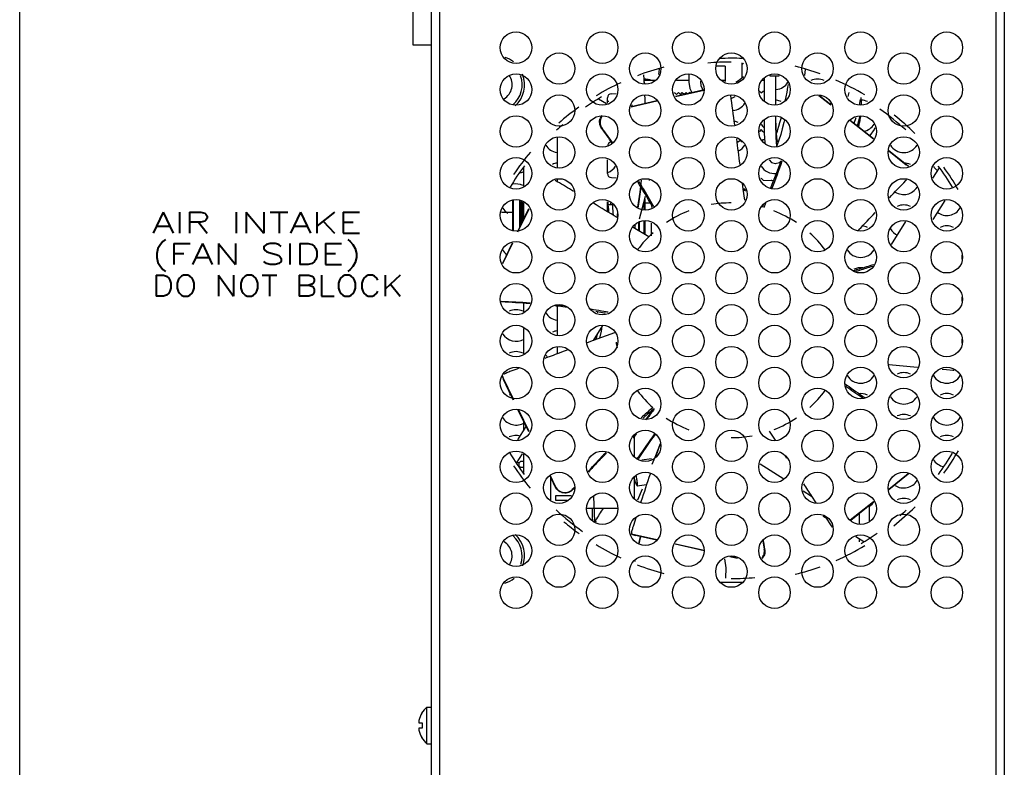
# Model space of a CAD drawing. Header units: inches. Extents: x 0 to 34, y 0 to 22.
# Tile 11 of 27: x 0 to 5.9, y 14.7 to 19.2. Entities that reach past the tile are written whole.
import ezdxf
from ezdxf.enums import TextEntityAlignment as Align

# ---------------------------------------------------------------- set-up
doc = ezdxf.new("R2010")
doc.units = ezdxf.units.IN
doc.header["$LTSCALE"] = 1.87
doc.header["$MEASUREMENT"] = 0
doc.layers.get('0').update_dxf_attribs({"linetype": 'CONTINUOUS'})
for name, color, linetype in [('02___PRT_ALL_AXES', 7, 'CONTINUOUS'), ('3_ALL_AXES', 7, 'CONTINUOUS'), ('6_ALL_SURFS', 7, 'CONTINUOUS'), ('7_ALL_FEATURES', 7, 'CONTINUOUS')]:
    doc.layers.add(name, color=color, linetype=linetype)
doc.styles.get("Standard").update_dxf_attribs({"font": 'SIMPLEX.SHX'})

msp = doc.modelspace()

# ---------------------------------------------------------------- linework, layer by layer
at = {"color": 8}
for p, q in [((0, 0), (0, 22)), ((2.4563131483, 8.7573040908), (2.4563131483, 21.4463040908)), ((2.5063131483, 8.7573040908), (2.5063131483, 21.4463040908)), ((5.824313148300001, 21.4463040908), (5.824313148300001, 8.7123040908)), ((5.874313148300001, 21.4623040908), (5.874313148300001, 8.7123040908)), ((2.3463131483, 19.8053040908), (2.3463131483, 19.0553040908)), ((2.3463131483, 19.0553040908), (2.4563131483, 19.0553040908)), ((4.2083131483, 18.9283040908), (4.1590263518, 18.9283040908)), ((4.2083131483, 18.9283040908), (4.2083131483, 18.8355442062)), ((4.3083131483, 18.9479947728), (4.3083131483, 18.8550561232)), ((3.7270243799, 18.8219947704), (3.7231172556, 18.8757018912)), ((3.8161249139, 18.910114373), (3.8114309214, 18.8785823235)), ((4.4749318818, 18.8705481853), (4.5316944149, 18.8705481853)), ((4.4770395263, 18.8705481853), (4.4770395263, 18.8714212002)), ((4.6838617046, 18.872145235), (4.6889141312, 18.9070316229)), ((3.7256544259, 18.8433040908), (3.7890471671, 18.8433040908)), ((3.7268406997, 18.8266651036), (3.7271159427, 18.8220246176)), ((3.7271159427, 18.8220246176), (3.7272631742, 18.819490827)), ((3.9180948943, 18.8433040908), (3.9922575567, 18.8433040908)), ((4.1895791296, 18.8433040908), (4.2083131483, 18.8433040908)), ((4.4320948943, 18.8433040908), (4.4419671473, 18.8433040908)), ((3.5306721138, 18.7637328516), (3.5593426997, 18.7642332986)), ((3.7303008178, 18.7496358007), (3.7301872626, 18.7567702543)), ((3.903949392, 18.7674543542), (3.9066938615, 18.7702963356)), ((3.9066938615, 18.7702963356), (3.9070663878, 18.7703028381)), ((3.9070663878, 18.7703028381), (3.9185758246, 18.7591883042)), ((3.9118495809, 18.748365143), (4.083223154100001, 18.7880782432)), ((3.9125490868, 18.7466928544), (4.082168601, 18.7855409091)), ((3.9185758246, 18.7591883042), (3.9296903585, 18.770697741)), ((3.9296903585, 18.770697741), (3.9300628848, 18.7707042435)), ((3.9300628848, 18.7707042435), (3.9415723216, 18.7595897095)), ((3.9415723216, 18.7595897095), (3.9526868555, 18.7710991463)), ((3.9526868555, 18.7710991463), (3.9530593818, 18.7711056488)), ((3.9530593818, 18.7711056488), (3.9640867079, 18.7604566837)), ((3.9652855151, 18.7607332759), (3.9756833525, 18.7715005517)), ((3.9756833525, 18.7715005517), (3.9760558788, 18.7715070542)), ((3.9760558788, 18.7715070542), (3.9829724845, 18.7648277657)), ((3.9944108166, 18.767481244), (3.9986798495, 18.771901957)), ((3.9986798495, 18.771901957), (3.9990523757, 18.7719084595)), ((3.9990523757, 18.7719084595), (4.0018498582, 18.7692069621)), ((4.2446276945, 18.7351814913), (4.2681050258, 18.7477775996)), ((4.4126167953, 18.7791272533), (4.4129893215, 18.7791337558)), ((4.4129893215, 18.7791337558), (4.4244987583, 18.7680192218)), ((4.4244987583, 18.7680192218), (4.4356132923, 18.7795286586)), ((4.4356132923, 18.7795286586), (4.4420691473, 18.779641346)), ((4.7681463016, 18.7535594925), (4.8401782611, 18.6962216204)), ((4.7739135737, 18.7511425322), (4.8388019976, 18.6993472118)), ((4.9467390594, 18.7713634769), (4.940607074, 18.7465528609)), ((5.0225659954, 18.6964798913), (5.0193378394, 18.7411177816)), ((3.4541172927, 18.7335191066), (3.5002533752, 18.704634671)), ((3.5061084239, 18.7070599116), (3.5061084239, 18.7387366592)), ((3.648283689, 18.6861679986), (3.8017807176, 18.7213235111)), ((3.6490769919, 18.6879508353), (3.8011503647, 18.7228320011)), ((5.0099008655, 18.6958493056), (5.0167656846, 18.7287793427)), ((4.9982282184, 18.5725255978), (5.0141969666, 18.6310133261)), ((4.953619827, 18.6059214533), (5.0932746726, 18.494755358)), ((4.9552822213, 18.6066058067), (5.0939916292, 18.4965086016)), ((4.9778596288, 18.5886857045), (4.991326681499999, 18.6215401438)), ((3.474832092, 18.5569363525), (3.4713519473, 18.5584805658)), ((3.4732532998, 18.5558614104), (3.4713519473, 18.5584805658)), ((4.4126167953, 18.5374809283), (4.4129893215, 18.5374744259)), ((4.4244987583, 18.5493927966), (4.4129893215, 18.5374744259)), ((4.4356132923, 18.537079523), (4.4244987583, 18.5493927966)), ((4.4356132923, 18.537079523), (4.4422951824, 18.5369628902)), ((3.2061084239, 18.5017487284), (3.2061084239, 18.3248594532)), ((4.2790550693, 18.4828193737), (4.2865197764, 18.4756107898)), ((4.2865197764, 18.4756107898), (4.297634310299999, 18.4871202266)), ((4.297634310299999, 18.4871202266), (4.2980068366, 18.487126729)), ((4.2980068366, 18.487126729), (4.3095162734, 18.4760121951)), ((4.4313466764, 18.4851104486), (4.4356132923, 18.4895286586)), ((4.4356132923, 18.4895286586), (4.4442913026, 18.4896801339)), ((4.5200059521, 18.4591122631), (4.515984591, 18.4495527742)), ((4.530059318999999, 18.487347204), (4.5200059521, 18.4591122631)), ((5.1844796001, 18.4221556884), (5.2893420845, 18.3386845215)), ((5.1853174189, 18.4241858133), (5.2908570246, 18.3406498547)), ((3.5061084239, 18.2878715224), (3.5061084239, 18.36954827)), ((4.4719943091, 18.3693314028), (4.4849827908, 18.3535270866)), ((4.4849827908, 18.3535270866), (4.5083173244, 18.3464091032)), ((4.5081649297, 18.3464125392), (4.5327648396, 18.3527739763)), ((4.5327648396, 18.3527739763), (4.539309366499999, 18.3589162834)), ((5.2908570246, 18.3406498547), (5.3024181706, 18.3314692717)), ((3.0063131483, 18.3208789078), (3.0063131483, 18.2129437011)), ((5.4488727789, 18.2603966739), (5.4876582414, 18.3223473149)), ((3.2075546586, 18.2387189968), (3.1939717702, 18.2467494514)), ((3.2061084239, 18.2517487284), (3.2061084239, 18.2394798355)), ((3.5306721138, 18.26287533), (3.5585784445, 18.2623882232)), ((3.6974208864, 18.2344138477), (3.6933091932, 18.2409182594)), ((3.7020429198, 18.1760934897), (3.7090438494, 18.2471656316)), ((3.7570638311, 18.2465520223), (3.7580211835, 18.2503878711)), ((4.3169171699, 18.1933787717), (4.3122651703, 18.2295119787)), ((4.4244987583, 18.2593927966), (4.4222522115, 18.2570664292)), ((4.4356132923, 18.247079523), (4.4244987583, 18.2593927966)), ((4.4356132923, 18.247079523), (4.4835669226, 18.2462424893)), ((5.2863299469, 18.2453660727), (5.2907097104, 18.249992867)), ((3.6888510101, 18.0878066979), (3.7020429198, 18.1760934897)), ((3.7146066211, 18.0764376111), (3.7337715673, 18.1532263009)), ((4.3167183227, 18.1934701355), (4.320630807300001, 18.1975216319)), ((4.3168732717, 18.1933731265), (4.3310291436, 18.1845105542)), ((4.325285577, 18.1282001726), (4.3169171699, 18.1933787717)), ((4.320630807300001, 18.1975216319), (4.3210033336, 18.1975281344)), ((4.3210033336, 18.1975281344), (4.3325127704, 18.1864136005)), ((2.9413131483, 17.9525883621), (2.9413131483, 18.1240198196)), ((2.9463131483, 17.9505172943), (2.9463131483, 18.1260908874)), ((2.9813131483, 18.1240198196), (2.9813131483, 17.9606641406)), ((2.9863131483, 17.9711055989), (2.9863131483, 18.1219487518)), ((2.9913131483, 18.1198776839), (2.9913131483, 17.9815470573)), ((2.9963131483, 17.9919885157), (2.9963131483, 18.1178066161)), ((3.0013131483, 18.1157355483), (3.0013131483, 18.002429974)), ((3.0063131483, 18.1136644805), (3.0063131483, 18.0128714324)), ((3.5061084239, 18.0601182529), (3.5061084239, 18.11954827)), ((3.5358889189, 18.0998040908), (3.5119326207, 18.0998040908)), ((3.7238131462, 18.1133256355), (3.7238131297, 18.0733249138)), ((3.7293131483, 18.1353626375), (3.7293131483, 18.0710467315)), ((5.5186778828, 18.1270703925), (5.4475823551, 18.0135120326)), ((2.9727735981, 17.938793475), (3.0392587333, 18.0770628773)), ((2.9765320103, 17.9505696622), (3.0382173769, 18.0795938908)), ((3.6979665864, 18.0163092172), (3.7146066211, 18.0764376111)), ((3.7754799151, 18.0881731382), (3.7728865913, 18.0928599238)), ((4.4309033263, 18.0872531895), (4.4313336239, 18.0881864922)), ((3.6933131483, 17.9468547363), (3.6933131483, 17.9994941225)), ((3.6988132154, 17.9929279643), (3.6988131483, 18.0033040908)), ((3.6988131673, 17.9435189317), (3.6988132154, 17.9929279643)), ((3.7238131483, 18.0033040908), (3.7238131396, 17.9283562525)), ((3.7293131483, 18.0033040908), (3.7293131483, 17.9250204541)), ((5.2010225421, 17.8645142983), (5.286853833, 18.0016095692)), ((2.9712530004, 17.9395442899), (2.9765320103, 17.9505696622)), ((3.7534564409, 17.9103773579), (3.6608875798, 17.9665773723)), ((5.0036271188, 17.9499570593), (5.0073890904, 17.9538538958)), ((2.8818647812, 17.7533200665), (2.939476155, 17.8732389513)), ((2.8826309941, 17.7513235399), (2.9417062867, 17.8741826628)), ((5.6203131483, 17.8003751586), (5.6203131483, 17.776233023)), ((5.6219554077, 17.7962602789), (5.6219343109, 17.7803233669)), ((2.8734042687, 17.5236693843), (2.870033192, 17.523790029)), ((3.0063131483, 17.5116522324), (3.0063131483, 17.4629437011)), ((5.6203131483, 17.5503751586), (5.6203131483, 17.526233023)), ((5.621931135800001, 17.546386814), (5.6219502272, 17.5302837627)), ((3.2033199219, 17.497009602), (3.1960095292, 17.4977996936)), ((3.2061084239, 17.496572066), (3.2061084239, 17.3248594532)), ((3.4468563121, 17.4560912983), (3.4495679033, 17.4604224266)), ((3.0063131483, 17.3636644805), (3.0063131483, 17.2129437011)), ((3.548649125, 17.3381915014), (3.4208515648, 17.2912641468)), ((3.477166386, 17.3811438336), (3.4208677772, 17.2912200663)), ((3.468186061, 17.3478723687), (3.4594352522, 17.3053970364)), ((3.4687516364, 17.3482613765), (3.4599479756, 17.3056015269)), ((3.4740843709, 17.3762210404), (3.468186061, 17.3478723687)), ((3.4208515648, 17.2912641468), (3.3854804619, 17.2782466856)), ((5.6203131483, 17.3003751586), (5.6203131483, 17.276233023)), ((3.2061084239, 17.2517487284), (3.2061084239, 17.2117707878)), ((3.2698505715, 17.2355441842), (3.2314844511, 17.2213128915)), ((2.9654067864, 17.1214544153), (2.9245949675, 17.1059292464)), ((2.9770804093, 17.1258841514), (2.9654067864, 17.1214544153)), ((5.5027812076, 17.1203365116), (5.5300423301, 17.1179691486)), ((5.5300423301, 17.1179691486), (5.5680367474, 17.114706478)), ((2.8780803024, 17.0820345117), (2.8815215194, 17.072605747)), ((2.8815182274, 17.0725981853), (2.8866031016, 17.0586652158)), ((2.8815215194, 17.072605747), (2.8866470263, 17.0585606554)), ((2.9476580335, 16.9377205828), (2.8820319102, 17.0738383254)), ((2.8866470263, 17.0585606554), (2.8866076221, 17.0586668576)), ((2.9371513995, 16.9543159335), (2.8866470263, 17.0585606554)), ((2.9456982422, 16.9367217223), (2.9371513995, 16.9543159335)), ((5.0243949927, 16.9543851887), (5.0287970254, 16.9514915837)), ((5.0287970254, 16.9514915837), (5.0311128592, 16.9499730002)), ((3.038001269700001, 16.7464259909), (2.9748413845, 16.8767074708)), ((3.038853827, 16.7485677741), (2.9776354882, 16.8755431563)), ((3.77539313, 16.8761075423), (3.7334588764, 16.8189633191)), ((3.0063131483, 16.8117720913), (3.0063131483, 16.7524273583)), ((3.7218099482, 16.8313881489), (3.7174489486, 16.8275874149)), ((2.9729387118, 16.6991195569), (3.0225146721, 16.7783054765)), ((4.4720576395, 16.7500451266), (4.5067798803, 16.696557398)), ((3.6595238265, 16.7133040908), (3.6667383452, 16.7133040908)), ((3.6641013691, 16.7151868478), (3.6629375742, 16.7135570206)), ((3.6780705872, 16.7347168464), (3.6641013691, 16.7151868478)), ((3.6667383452, 16.7133040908), (3.6667383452, 16.5969660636)), ((3.8210905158, 16.6747055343), (3.7884893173, 16.5930730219)), ((3.8204394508, 16.6761935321), (3.793588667, 16.5952184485)), ((2.9986559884, 16.61683618), (2.9628764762, 16.5596868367)), ((2.9877619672, 16.5707922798), (2.9777619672, 16.5607922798)), ((3.0063131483, 16.5707922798), (2.9877619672, 16.5707922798)), ((3.0063131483, 16.6136644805), (3.0063131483, 16.5037292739)), ((3.4960764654, 16.6240769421), (3.490088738, 16.6177706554)), ((3.6909296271, 16.598793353), (3.6845433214, 16.5897054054)), ((3.7890177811, 16.5932919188), (3.7715397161, 16.5528508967)), ((4.565236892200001, 16.6066236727), (4.5755604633, 16.5907642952)), ((2.9662552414, 16.5650836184), (2.9820533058, 16.5650836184)), ((2.9777619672, 16.5607922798), (2.9777619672, 16.543390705)), ((2.9777619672, 16.543390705), (2.9877619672, 16.533390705)), ((2.9790597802, 16.539886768), (2.9812659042, 16.539886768)), ((3.0063131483, 16.533390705), (2.9877619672, 16.533390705)), ((4.4167750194, 16.5563186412), (4.558909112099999, 16.467332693)), ((3.1956226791, 16.4194104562), (3.1643848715, 16.4844707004)), ((3.1971867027, 16.4201632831), (3.1658848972, 16.4850875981)), ((3.1667383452, 16.4794104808), (3.1667383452, 16.3411670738)), ((3.6667383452, 16.479642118), (3.6667383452, 16.3469660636)), ((3.7612759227, 16.4972707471), (3.7605603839, 16.4950943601)), ((5.3011701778, 16.495679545), (5.1850584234, 16.4030550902)), ((5.291134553, 16.4856893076), (5.185707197, 16.4014562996)), ((5.3028375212, 16.4950259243), (5.291134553, 16.4856893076)), ((3.1967852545, 16.4169865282), (3.1956226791, 16.4194104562)), ((3.1971867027, 16.4201632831), (3.1967852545, 16.4169865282)), ((3.3005264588, 16.4067185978), (3.2997942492, 16.4029823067)), ((3.3019253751, 16.4054181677), (3.2997942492, 16.4029823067)), ((3.3107103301, 16.4154352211), (3.3019253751, 16.4054181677)), ((3.7134536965, 16.4051858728), (3.6868721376, 16.3386263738)), ((4.6743779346, 16.3950410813), (4.724183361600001, 16.3638593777)), ((3.1967383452, 16.3648040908), (3.1967383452, 16.3398040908)), ((3.2917237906, 16.3648040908), (3.1967383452, 16.3648040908)), ((3.1967383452, 16.3398040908), (3.2665974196, 16.3398040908)), ((3.4317725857, 16.2123391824), (3.4253391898, 16.3616041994)), ((4.7241147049, 16.3638141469), (4.7505888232, 16.3236823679)), ((3.382555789, 16.2913040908), (3.5680705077, 16.2913040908)), ((3.706772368, 16.330368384), (3.7060943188, 16.3282762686)), ((5.0939021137, 16.3303380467), (4.9554800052, 16.2199162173)), ((5.0946425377, 16.3285377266), (4.9579601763, 16.2188890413)), ((5.0683131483, 16.3074263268), (5.0683131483, 16.2154289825)), ((3.431124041, 16.2140101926), (3.4304808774, 16.2130110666)), ((3.4350170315, 16.2200518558), (3.431124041, 16.2140101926)), ((3.4363987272, 16.2104229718), (3.4400526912, 16.2162845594)), ((3.6754769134, 16.2333484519), (3.6612092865, 16.1887908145)), ((4.8115480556, 16.2319304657), (4.7943126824, 16.2427210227)), ((4.808103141, 16.2368869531), (4.8114444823, 16.2318615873)), ((4.8114444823, 16.2318615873), (4.8375290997, 16.1926966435)), ((5.0083131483, 16.2592875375), (5.0083131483, 16.1980320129)), ((4.8375290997, 16.1926966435), (4.8475249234, 16.1781035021)), ((3.6507707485, 16.1375587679), (3.6744654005, 16.1296169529)), ((3.6507723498, 16.1375635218), (3.650881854, 16.137527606)), ((3.8009665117, 16.1033190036), (3.650881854, 16.137527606)), ((3.650881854, 16.137527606), (3.6745745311, 16.1295860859)), ((3.6745745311, 16.1295860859), (3.6744669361, 16.1296215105)), ((3.8001040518, 16.1012398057), (3.6745745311, 16.1295860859)), ((3.6941154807, 16.0782612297), (3.704003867, 16.122923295)), ((3.6951708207, 16.079995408), (3.7067773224, 16.1222953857)), ((5.036509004, 16.091089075), (4.9892467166, 16.1206785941)), ((5.0083131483, 16.1087416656), (5.0083131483, 16.0906887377)), ((4.0829357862, 16.0374048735), (3.9110391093, 16.0762721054)), ((4.083011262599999, 16.0390329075), (3.9117810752, 16.0780611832)), ((4.4422423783, 16.0466383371), (4.4447065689, 16.0437359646)), ((4.4441313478, 16.0469209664), (4.4447065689, 16.0437359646)), ((3.6710294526, 15.9739904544), (3.6728403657, 15.9821696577)), ((4.2448785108, 16.0005284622), (4.2359178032, 16.0025764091)), ((4.2824017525, 15.991942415), (4.2448785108, 16.0005284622)), ((4.2731128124, 15.9957033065), (4.2452314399, 16.0020582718)), ((2.3977415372, 15.0690328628), (2.3993975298, 15.0690328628)), ((2.3818314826, 15.0124352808), (2.3823375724, 15.0122359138)), ((2.3823375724, 14.9803722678), (2.3818314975, 14.9801728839)), ((2.3823375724, 15.0122359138), (2.4013503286, 15.0122359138)), ((2.4013503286, 14.9803722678), (2.3823375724, 14.9803722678)), ((2.4013503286, 15.0122359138), (2.4002701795, 14.9963040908)), ((2.4002701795, 14.9963040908), (2.4013503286, 14.9803722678)), ((2.3993975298, 14.9235753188), (2.3977415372, 14.9235753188))]:
    msp.add_line(p, q, dxfattribs=at)
for points in [[(3.9924794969, 18.8809925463), (3.9921915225, 18.8320906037), (3.9977898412, 18.7943104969), (4.0101427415, 18.7711307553)], [(4.31903996, 18.8631531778), (4.2875557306, 18.8393875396), (4.2728122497, 18.830780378)], [(4.4420197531, 18.8569155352), (4.4420339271, 18.785747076), (4.4421163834, 18.7196526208)], [(4.5121081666, 18.6979471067), (4.5121186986, 18.7183627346), (4.5120803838, 18.7524189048), (4.5120320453, 18.7874317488), (4.512013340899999, 18.8235136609), (4.5120198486, 18.8605483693), (4.5120250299, 18.8705481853)], [(4.078034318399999, 18.7868803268), (4.0664272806, 18.8085630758), (4.0628023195, 18.837821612)], [(4.5176887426, 18.4502586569), (4.5151522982, 18.4750120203), (4.513396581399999, 18.5021985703), (4.5123397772, 18.530727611), (4.511845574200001, 18.5602099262), (4.511736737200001, 18.5903518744), (4.5118331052, 18.6210100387), (4.511873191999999, 18.6287584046)], [(4.4418114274, 18.6068292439), (4.4417359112, 18.5876422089), (4.4423976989, 18.5276731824), (4.4452117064, 18.4712132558), (4.445582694, 18.468216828)], [(4.5631260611, 18.6075287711), (4.5596733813, 18.5927673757), (4.549973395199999, 18.5547143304), (4.5400989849, 18.5194832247), (4.530059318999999, 18.487347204)], [(5.1019977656, 18.5607934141), (5.0985655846, 18.5506306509), (5.0727474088, 18.5134032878)], [(3.4447165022, 17.3293127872), (3.4390205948, 17.3045353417), (3.4380032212, 17.2975188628)], [(3.6910863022, 16.5868808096), (3.7657145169, 16.6950980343), (3.792663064, 16.7318063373)]]:
    msp.add_lwpolyline(points, dxfattribs=at)
for centre, radius, start, end in [((2.8403131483, 18.8173040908), 0.172, 51.8947502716, 71.27534038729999), ((4.2453131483, 17.4123040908), 1.54, 90, 95.19531537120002), ((2.8403131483, 18.8173040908), 0.0975, 300.684798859, 34.6837769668), ((2.8403131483, 18.8173040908), 0.1575, 310.9091897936, 19.435017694), ((2.8403131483, 18.8173040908), 0.172, 312.5817399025, 21.1798345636), ((0.7555163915, 18.6481119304), 2.976684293, 3.4388894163, 3.9080033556), ((4.2453131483, 17.4123040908), 1.54, 120.1396537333, 124.3432505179), ((3.5311084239, 18.7387366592), 0.025, 91, 180), ((0.6702529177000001, 18.6439537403), 3.0620516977, 1.9779230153, 2.1103996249), ((0.6322419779, 18.6427626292), 3.1000812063, 1.1847121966, 1.9756770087), ((-31.2116986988, 13.7732989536), 35.8019283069, 7.712615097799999, 7.998415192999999), ((0.5645290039, 18.64619789), 3.0889348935, 0.7926628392, 0.9472378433), ((4.6439852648, 18.7056954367), 0.3788709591, 2.9972163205, 3.6593069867), ((4.621148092, 18.7046951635), 0.4017292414, 358.8355595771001, 2.9693774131), ((3.5223662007, 18.5948086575), 0.0628072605, 142.6722868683, 160.0105164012), ((3.5254846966, 18.5937455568), 0.06279609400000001, 141.8651270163, 160.0748128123), ((4.2453131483, 17.4123040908), 1.54, 47.4726058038, 54.8944432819), ((4.2453131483, 17.4123040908), 1.54, 130.7607542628, 132.5885192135), ((-1.6049872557, 14.8680708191), 6.2760119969, 35.0184712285, 35.9869482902), ((-1.7638318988, 14.6709667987), 6.5226037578, 35.627983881, 36.5675203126), ((3.5311084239, 18.4487366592), 0.025, 91, 180), ((-49.3928764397, 11.3429724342), 54.14483571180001, 7.4261781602, 7.5891984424), ((4.2453131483, 17.4123040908), 1.54, 143.2716863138, 148.9606954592), ((1.0943812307, 19.599804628), 3.6638048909, 337.5886933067, 340.3130863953), ((1.0744561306, 19.559972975), 3.675587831, 338.2852831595, 340.9975411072), ((4.2453131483, 17.4123040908), 1.54, 31.0139049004, 36.6613142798), ((3.5311084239, 18.2878715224), 0.025, 180, 269), ((-14.8177651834, -12.2315268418), 35.4026557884, 59.21001215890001, 59.39266335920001), ((0.5689702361, 16.3123458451), 3.6654209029, 29.06226361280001, 31.7027452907), ((4.4831665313, 18.2233040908), 0.0229418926, 66.07608336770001, 89), ((-20.5423737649, 42.7016206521), 35.5700762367, 316.3363523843, 316.5634103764), ((-24.8634182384, -28.9741906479), 54.9278395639, 58.83261827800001, 59.00477615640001), ((4.2453131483, 17.4123040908), 0.7, 90, 99.79935829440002), ((1.6542507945, 19.3679681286), 3.0577818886, 335.2580161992, 335.6023122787), ((1.6680693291, 19.3226474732), 3.0362412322, 335.9352852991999, 336.4667504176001), ((4.2453131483, 17.4123040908), 0.7, 111.1896935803, 123.5817063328), ((4.2453131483, 17.4123040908), 0.7, 56.28189523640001, 68.6787757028), ((-34.0864464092, 55.6920392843), 54.33689916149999, 316.0108411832, 316.1585345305), ((-2.521830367, 18.9886407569), 6.2766652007, 350.5762854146, 350.7756822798), ((4.2453131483, 17.4123040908), 0.7, 131.8317122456, 142.9740435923), ((4.2453131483, 17.4123040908), 0.7, 36.9481179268, 48.0319015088), ((4.0700078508, 20.9916764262), 3.404347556, 286.0222797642, 287.5490595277), ((4.1100019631, 20.8521591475), 3.2592110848, 285.3678362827, 286.0234717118), ((4.0731398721, 20.8383994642), 3.2646937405, 286.2870128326, 286.7172160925), ((4.0225608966, 21.0049452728), 3.4387496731, 286.7261250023, 288.0796669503), ((2.6523475, 11.2711970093), 6.2563788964, 86.3983260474, 87.9751455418), ((2.5987702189, 11.4933651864), 6.0346107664, 85.7752089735, 87.3830828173), ((2.7499919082, 13.3361897), 4.185442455, 83.6002424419, 83.7820586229), ((2.7949353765, 13.2846014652), 4.2377773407, 84.2741573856, 84.45169959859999), ((2.7684291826, 13.4984458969), 4.0221422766, 82.8965043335, 83.60361194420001), ((2.8054640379, 13.3891621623), 4.1326879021, 83.94433304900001, 84.2747710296), ((2.8833180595, 14.2911588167), 3.221032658, 79.3719447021, 80.10281307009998), ((2.895413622, 14.3560996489), 3.1549750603, 79.0752170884, 79.3703258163), ((4.2453131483, 17.4123040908), 0.7, 190.8282917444, 193.5651290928), ((18.4303148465, -23.7074822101), 43.6597149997, 110.3723835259, 110.5092995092), ((9.442869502, 61.8905823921), 44.943341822, 264.5657600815, 264.7820084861), ((5.636205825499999, 17.9117140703), 0.7999175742, 265.1113167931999, 265.6009094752), ((6.8991356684, 19.7311784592), 3.3430872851, 233.7341780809, 235.9754329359), ((4.2453131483, 17.4123040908), 0.7, 216.9068171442, 228.1117957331), ((4.2453131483, 17.4123040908), 0.7, 312.0245938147, 323.1710158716), ((6.8669520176, 19.7557983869), 3.3530482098, 234.7092697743, 236.6661158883), ((7.0488837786, 19.9499061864), 3.6081600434, 235.9480858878, 236.1921247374), ((5.782706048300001, 14.519199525), 3.1061409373, 130.2050647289, 131.7115660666), ((5.7758312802, 14.47056514), 3.129295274, 129.5080374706, 131.0247237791), ((20.0888991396, 4.9590176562), 20.198610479, 143.8154075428, 144.0257666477), ((5.8446133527, 14.4494549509), 3.1993974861, 131.7081155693, 131.9023013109), ((4.2453131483, 17.4123040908), 0.7, 236.3617949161, 248.7558277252), ((4.2453131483, 17.4123040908), 0.7, 291.3757134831, 303.7746010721), ((16.2873066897, 7.7376937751), 15.400902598, 144.2570150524, 144.8749879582), ((4.2453131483, 17.4123040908), 0.7, 270, 280.1865170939), ((4.2453131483, 17.4123040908), 1.54, 210.9779845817, 216.7005608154), ((6.7118969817, 13.4922673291), 4.4837232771, 135.7308443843, 135.8595433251), ((4.2453131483, 17.4123040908), 1.54, 323.3664358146, 329.0474147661), ((43.6697334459, 3.3723970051), 42.0112756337, 161.7984078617, 162.034737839), ((8.7938053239, 11.6957176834), 7.2366872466, 139.270006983, 139.3838202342), ((40.1421138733, 39.6956554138), 42.4123741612, 213.2576904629, 213.3751584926), ((4.2453131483, 17.4123040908), 1.54, 227.2639079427, 234.8500935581), ((6.089045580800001, 16.3244726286), 2.674338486, 180.7106567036, 182.2705605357), ((11.6222029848, 10.9395809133), 9.7423501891, 146.6790330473, 147.1792886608), ((4.2453131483, 17.4123040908), 1.54, 310.8212666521, 312.6749647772), ((2.8403131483, 16.0073040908), 0.1575, 341.5314874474, 49.09080972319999), ((2.8403131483, 16.0073040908), 0.172, 339.5144318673, 48.0183594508), ((11.3160138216, 17.3587221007), 6.9978780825, 190.3882117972, 190.8067696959), ((11.0050683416, 17.2307314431), 6.6668809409, 189.7462973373, 190.2280102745), ((4.2453131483, 17.4123040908), 1.54, 300.2001173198, 304.4340974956), ((2.8403131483, 16.0073040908), 0.0975, 326.2952838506, 59.71258253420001), ((2.8403131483, 16.0073040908), 0.172, 288.4509771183, 309.661770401), ((4.2453131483, 17.4123040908), 1.54, 270, 275.274764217), ((2.5183046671, 14.9963040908), 0.1393857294, 148.5482322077, 168.0155951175), ((2.4357830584, 15.0138059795), 0.0550285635, 168.0001688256, 170.8347542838), ((2.4357958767, 14.9788047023), 0.0550416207, 189.1656897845, 191.9996027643), ((2.5183046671, 14.9963040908), 0.1393857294, 191.9844048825, 211.4517677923)]:
    msp.add_arc(centre, radius, start, end, dxfattribs=at)
for points, start_tangent, end_tangent in [([(5.0171120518, 18.6323557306), (5.0158946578, 18.6247055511), (5.009769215, 18.5929885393), (5.0040472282, 18.5689269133)], (-0.1504752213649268, -0.9886137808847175), (-0.2478716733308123, -0.9687928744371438)), ([(3.4713519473, 18.5584805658), (3.4643776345, 18.5708792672), (3.4602743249, 18.5854800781), (3.4598777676, 18.6011261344), (3.4633427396, 18.6162791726)], (-0.5876530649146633, 0.8091130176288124), (0.3419401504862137, 0.9397217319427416)), ([(3.4664476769, 18.6151460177), (3.4629952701, 18.5999431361), (3.4634444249, 18.5841498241), (3.4676815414, 18.5694006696), (3.474832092, 18.5569363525)], (-0.3408914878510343, -0.9401026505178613), (0.5954338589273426, -0.8034043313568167)), ([(3.7833353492, 18.0911569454), (3.7820248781, 18.0934635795), (3.7165018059, 18.2038528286), (3.6974208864, 18.2344138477)], (-0.4936261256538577, 0.8696742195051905), (-0.5335136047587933, 0.8457914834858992)), ([(3.704991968, 18.20375495), (3.7014242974, 18.1744948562), (3.6977089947, 18.1455326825), (3.6938261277, 18.1166396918), (3.6897827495, 18.0878144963), (3.6897296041, 18.087443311)], (-0.1178424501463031, -0.9930323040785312), (-0.1417675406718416, -0.9898999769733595)), ([(3.510968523, 17.4599660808), (3.4857010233, 17.4645611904), (3.4239150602, 17.4749096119), (3.4073325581, 17.4774796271)], (-0.9831131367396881, 0.1829987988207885), (-0.9885840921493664, 0.1506701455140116)), ([(2.9245949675, 17.1059292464), (2.9112416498, 17.1006932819), (2.89948814, 17.095757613), (2.8900357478, 17.0913702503), (2.8887952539, 17.0907275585)], (-0.9344260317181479, -0.356157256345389), (-0.8851122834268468, -0.4653775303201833)), ([(3.490088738, 16.6177706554), (3.4770896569, 16.6039979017), (3.4191582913, 16.5412937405), (3.3919646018, 16.5111453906)], (-0.6878654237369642, -0.7258382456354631), (-0.667108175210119, -0.7449608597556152)), ([(3.4942214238, 16.61482052), (3.4786451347, 16.5986906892), (3.4201059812, 16.5366933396), (3.3929972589, 16.5072749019)], (-0.6964215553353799, -0.7176329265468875), (-0.6749641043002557, -0.7378505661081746)), ([(3.2997942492, 16.4029823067), (3.2891701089, 16.3933660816), (3.2757196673, 16.386098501), (3.2604601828, 16.382280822), (3.244930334, 16.3823659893), (3.2298907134, 16.3862613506), (3.2159417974, 16.3939664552), (3.2046333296, 16.404669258), (3.1967852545, 16.4169865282)], (-0.6582870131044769, -0.7527670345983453), (-0.4324423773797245, 0.9016615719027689)), ([(3.1971867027, 16.4201632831), (3.2050907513, 16.407823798), (3.2164795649, 16.3971150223), (3.2305156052, 16.3894393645), (3.2456356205, 16.3856079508), (3.2612255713, 16.3856203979), (3.2765241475, 16.3895680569), (3.2899628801, 16.3969769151), (3.3005264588, 16.4067185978)], (0.434288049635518, -0.9007740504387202), (0.6509919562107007, 0.7590846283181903)), ([(3.6612092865, 16.1887908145), (3.6569752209, 16.1750868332), (3.6535040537, 16.1628207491), (3.6510392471, 16.152695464), (3.6496788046, 16.1448751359), (3.6495774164, 16.1396475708), (3.6507708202, 16.137559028)], (-0.3042926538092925, -0.9525785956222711), (0.9466618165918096, -0.3222288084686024)), ([(4.4280593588, 15.9943232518), (4.4342273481, 16.0027583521), (4.440681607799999, 16.0171796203), (4.4432703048, 16.032305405), (4.4422423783, 16.0466383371)], (0.6554067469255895, 0.7552761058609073), (-0.187442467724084, 0.9822755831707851)), ([(4.4447065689, 16.0437359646), (4.4455986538, 16.0294339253), (4.4428922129, 16.0143870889), (4.4363607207, 16.0000774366), (4.4293770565, 15.990837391)], (0.1779545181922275, -0.9840387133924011), (-0.6739688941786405, -0.7387597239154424)), ([(2.3814570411, 15.0225710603), (2.3814531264, 15.0225466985), (2.3812595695, 15.0212300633), (2.3811081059, 15.0199569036), (2.3810001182, 15.018738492), (2.3809370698, 15.0175887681), (2.3809199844, 15.0165227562), (2.3809485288, 15.0155649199), (2.3810199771, 15.0147288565), (2.3811285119, 15.0140289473), (2.3812679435, 15.01346072), (2.3814342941, 15.0130110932), (2.3816251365, 15.0126694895), (2.3818314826, 15.0124352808)], (-0.1588890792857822, -0.9872964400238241), (0.7554215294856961, -0.655239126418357)), ([(2.3818314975, 14.9801728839), (2.3818255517, 14.9801676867), (2.3816062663, 14.979911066), (2.3814132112, 14.9795494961), (2.3812475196, 14.9790780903), (2.381111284, 14.9784891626), (2.3810079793, 14.9777739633), (2.3809426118, 14.9769314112), (2.380919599, 14.9759728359), (2.3809412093, 14.9749106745), (2.3810074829, 14.9737697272), (2.381117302, 14.9725638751), (2.3812689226, 14.9713082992), (2.3814570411, 14.9700371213)], (-0.7554580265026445, -0.6551970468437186), (0.1588918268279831, -0.987295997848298))]:
    msp.add_spline(points, degree=3, dxfattribs=dict(at, start_tangent=start_tangent, end_tangent=end_tangent))
at = {"layer": '02___PRT_ALL_AXES', "color": 8}
for p, q in [((2.429790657, 14.8868040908), (2.429790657, 15.1058040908)), ((2.429790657, 15.1058040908), (2.4563131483, 15.1058040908)), ((2.429790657, 14.8868040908), (2.4563131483, 14.8868040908))]:
    msp.add_line(p, q, dxfattribs=at)
for start, end in [(128.9502420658, 148.8474615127), (211.1525384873, 231.0497579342)]:
    msp.add_arc((2.5183046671, 14.9963040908), 0.1408012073, start, end, dxfattribs=at)
at = {"layer": '3_ALL_AXES', "color": 8}
for p, q in [((3.7293131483, 18.1128040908), (3.7567959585, 18.1128040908)), ((2.8747689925, 18.0563040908), (2.9413131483, 18.0563040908)), ((3.7693131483, 18.0908285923), (3.7693131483, 18.0851299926)), ((3.7693131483, 17.9167613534), (3.7693131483, 17.991478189))]:
    msp.add_line(p, q, dxfattribs=at)
for centre, radius in [((2.9613131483, 19.0383040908), 0.094), ((3.4753131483, 19.0383040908), 0.094), ((3.9893131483, 19.0383040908), 0.094), ((4.5033131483, 19.0383040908), 0.094), ((5.0173131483, 19.0383040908), 0.094), ((5.531313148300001, 19.0383040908), 0.094), ((3.2183131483, 18.9133040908), 0.0935), ((3.7323131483, 18.9133040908), 0.0935), ((4.2463131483, 18.9133040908), 0.0935), ((4.7603131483, 18.9133040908), 0.0935), ((5.2743131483, 18.9133040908), 0.0935), ((2.9613131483, 18.7883040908), 0.094), ((3.4753131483, 18.7883040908), 0.094), ((3.9893131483, 18.7883040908), 0.094), ((4.5033131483, 18.7883040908), 0.094), ((5.0173131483, 18.7883040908), 0.094), ((5.531313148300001, 18.7883040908), 0.094), ((3.2183131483, 18.6633040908), 0.0935), ((3.7323131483, 18.6633040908), 0.0935), ((4.2463131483, 18.6633040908), 0.0935), ((4.7603131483, 18.6633040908), 0.0935), ((5.2743131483, 18.6633040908), 0.0935), ((2.9613131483, 18.5383040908), 0.094), ((3.4753131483, 18.5383040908), 0.094), ((3.9893131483, 18.5383040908), 0.094), ((4.5033131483, 18.5383040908), 0.094), ((5.0173131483, 18.5383040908), 0.094), ((5.531313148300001, 18.5383040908), 0.094), ((3.2183131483, 18.4133040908), 0.0935), ((3.7323131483, 18.4133040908), 0.0935), ((4.2463131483, 18.4133040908), 0.0935), ((4.7603131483, 18.4133040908), 0.0935), ((5.2743131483, 18.4133040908), 0.0935), ((2.9613131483, 18.2883040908), 0.094), ((3.4753131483, 18.2883040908), 0.094), ((3.9893131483, 18.2883040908), 0.094), ((4.5033131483, 18.2883040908), 0.094), ((5.0173131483, 18.2883040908), 0.094), ((5.531313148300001, 18.2883040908), 0.094), ((3.2183131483, 18.1633040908), 0.0935), ((3.7323131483, 18.1633040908), 0.0935), ((4.2463131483, 18.1633040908), 0.0935), ((4.7603131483, 18.1633040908), 0.0935), ((5.2743131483, 18.1633040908), 0.0935), ((2.9613131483, 18.0383040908), 0.094), ((3.4753131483, 18.0383040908), 0.094), ((3.9893131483, 18.0383040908), 0.094), ((4.5033131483, 18.0383040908), 0.094), ((5.0173131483, 18.0383040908), 0.094), ((5.531313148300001, 18.0383040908), 0.094), ((3.2183131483, 17.9133040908), 0.0935), ((3.7323131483, 17.9133040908), 0.0935), ((4.2463131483, 17.9133040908), 0.0935), ((4.7603131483, 17.9133040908), 0.0935), ((5.2743131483, 17.9133040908), 0.0935), ((2.9613131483, 17.7883040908), 0.094), ((3.4753131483, 17.7883040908), 0.094), ((3.9893131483, 17.7883040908), 0.094), ((4.5033131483, 17.7883040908), 0.094), ((5.0173131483, 17.7883040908), 0.094), ((5.531313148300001, 17.7883040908), 0.094), ((3.2183131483, 17.6633040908), 0.0935), ((3.7323131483, 17.6633040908), 0.0935), ((4.2463131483, 17.6633040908), 0.0935), ((4.7603131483, 17.6633040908), 0.0935), ((5.2743131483, 17.6633040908), 0.0935), ((2.9613131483, 17.5383040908), 0.094), ((3.4753131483, 17.5383040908), 0.094), ((3.9893131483, 17.5383040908), 0.094), ((4.5033131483, 17.5383040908), 0.094), ((5.0173131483, 17.5383040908), 0.094), ((5.531313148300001, 17.5383040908), 0.094), ((3.2183131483, 17.4133040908), 0.0935), ((3.7323131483, 17.4133040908), 0.0935), ((4.2463131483, 17.4133040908), 0.0935), ((4.7603131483, 17.4133040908), 0.0935), ((5.2743131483, 17.4133040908), 0.0935), ((2.9613131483, 17.2883040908), 0.094), ((3.4753131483, 17.2883040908), 0.094), ((3.9893131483, 17.2883040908), 0.094), ((4.5033131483, 17.2883040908), 0.094), ((5.0173131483, 17.2883040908), 0.094), ((5.531313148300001, 17.2883040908), 0.094), ((3.2183131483, 17.1633040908), 0.0935), ((3.7323131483, 17.1633040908), 0.0935), ((4.2463131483, 17.1633040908), 0.0935), ((4.7603131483, 17.1633040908), 0.0935), ((5.2743131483, 17.1633040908), 0.0935), ((2.9613131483, 17.0383040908), 0.094), ((3.4753131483, 17.0383040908), 0.094), ((3.9893131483, 17.0383040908), 0.094), ((4.5033131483, 17.0383040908), 0.094), ((5.0173131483, 17.0383040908), 0.094), ((5.531313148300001, 17.0383040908), 0.094), ((3.2183131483, 16.9133040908), 0.0935), ((3.7323131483, 16.9133040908), 0.0935), ((4.2463131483, 16.9133040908), 0.0935), ((4.7603131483, 16.9133040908), 0.0935), ((5.2743131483, 16.9133040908), 0.0935), ((2.9613131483, 16.7883040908), 0.094), ((3.4753131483, 16.7883040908), 0.094), ((3.9893131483, 16.7883040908), 0.094), ((4.5033131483, 16.7883040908), 0.094), ((5.0173131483, 16.7883040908), 0.094), ((5.531313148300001, 16.7883040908), 0.094), ((3.2183131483, 16.6633040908), 0.0935), ((3.7323131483, 16.6633040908), 0.0935), ((4.2463131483, 16.6633040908), 0.0935), ((4.7603131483, 16.6633040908), 0.0935), ((5.2743131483, 16.6633040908), 0.0935), ((2.9613131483, 16.5383040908), 0.094), ((3.4753131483, 16.5383040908), 0.094), ((3.9893131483, 16.5383040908), 0.094), ((4.5033131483, 16.5383040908), 0.094), ((5.0173131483, 16.5383040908), 0.094), ((5.531313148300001, 16.5383040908), 0.094), ((3.2183131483, 16.4133040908), 0.0935), ((3.7323131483, 16.4133040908), 0.0935), ((4.2463131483, 16.4133040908), 0.0935), ((4.7603131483, 16.4133040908), 0.0935), ((5.2743131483, 16.4133040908), 0.0935), ((2.9613131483, 16.2883040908), 0.094), ((3.4753131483, 16.2883040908), 0.094), ((3.9893131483, 16.2883040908), 0.094), ((4.5033131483, 16.2883040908), 0.094), ((5.0173131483, 16.2883040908), 0.094), ((5.531313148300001, 16.2883040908), 0.094), ((3.2183131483, 16.1633040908), 0.0935), ((3.7323131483, 16.1633040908), 0.0935), ((4.2463131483, 16.1633040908), 0.0935), ((4.7603131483, 16.1633040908), 0.0935), ((5.2743131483, 16.1633040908), 0.0935), ((2.9613131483, 16.0383040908), 0.094), ((3.4753131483, 16.0383040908), 0.094), ((3.9893131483, 16.0383040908), 0.094), ((4.5033131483, 16.0383040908), 0.094), ((5.0173131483, 16.0383040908), 0.094), ((5.531313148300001, 16.0383040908), 0.094), ((3.2183131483, 15.9133040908), 0.0935), ((3.7323131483, 15.9133040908), 0.0935), ((4.2463131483, 15.9133040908), 0.0935), ((4.7603131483, 15.9133040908), 0.0935), ((5.2743131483, 15.9133040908), 0.0935), ((2.9613131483, 15.7883040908), 0.094), ((3.4753131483, 15.7883040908), 0.094), ((3.9893131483, 15.7883040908), 0.094), ((4.5033131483, 15.7883040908), 0.094), ((5.0173131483, 15.7883040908), 0.094), ((5.531313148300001, 15.7883040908), 0.094)]:
    msp.add_circle(centre, radius, dxfattribs=at)
for centre, radius, start, end in [((4.2453131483, 17.4123040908), 1.5625, 87.546288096, 92.55133455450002), ((4.2453131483, 17.4123040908), 1.5625, 104.9350574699, 111.0009287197), ((4.2463131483, 19.0063040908), 0.094, 312.024411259, 320.1143998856), ((4.2453131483, 17.4123040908), 1.5625, 70.1492455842, 75.86760816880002), ((4.2453131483, 17.4123040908), 1.5625, 114.946590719, 121.0582159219), ((3.7323131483, 18.7563040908), 0.094, 65.1181042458, 94.84611592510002), ((4.5033131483, 18.8813040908), 0.094, 276.1039443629, 328.5470838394), ((4.7603131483, 18.7563040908), 0.094, 65.1181042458, 114.8818957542), ((4.2453131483, 17.4123040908), 1.5625, 59.35605701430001, 66.4407697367), ((4.2453131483, 17.4123040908), 1.5625, 125.584855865, 131.2071034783), ((3.4753131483, 18.6313040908), 0.094, 64.71355406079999, 69.10919741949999), ((4.2463131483, 18.7563040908), 0.094, 275.52041163, 328.1336870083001), ((4.5033131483, 18.6313040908), 0.094, 64.71355406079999, 82.37216981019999), ((4.7603131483, 18.7563040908), 0.094, 324.7547458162, 328.1336870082), ((5.0173131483, 18.6313040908), 0.094, 64.71355406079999, 86.55925433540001), ((4.2453131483, 17.4123040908), 1.5625, 45.4847381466, 51.5527800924), ((4.2463131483, 18.5063040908), 0.094, 65.1181042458, 77.682441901), ((4.5033131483, 18.6313040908), 0.094, 211.4529161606, 229.1280801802), ((5.0173131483, 18.6313040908), 0.094, 281.4701776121, 328.5470838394), ((4.5033131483, 18.6313040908), 0.094, 277.445388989, 281.6293609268), ((3.2183131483, 18.5063040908), 0.094, 211.8663129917, 261.5233286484), ((3.4753131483, 18.3813040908), 0.094, 64.71355406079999, 66.52355099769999), ((4.2463131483, 18.5063040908), 0.094, 296.9374455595, 328.1336870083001), ((5.2743131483, 18.5063040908), 0.094, 211.8663129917, 328.1336870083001), ((4.2453131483, 17.4123040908), 1.5625, 140.0774639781, 146.2304584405), ((3.2183131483, 18.2563040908), 0.094, 97.507008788, 114.8818957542), ((3.4753131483, 18.3813040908), 0.094, 290.8908025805, 328.5470838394), ((4.5033131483, 18.3813040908), 0.094, 211.4529161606, 276.2080778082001), ((5.2743131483, 18.2563040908), 0.094, 65.1181042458, 90), ((5.531313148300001, 18.3813040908), 0.094, 211.4529161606, 234.7168844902), ((2.9613131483, 18.3813040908), 0.094, 286.5944635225, 300.4266360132), ((4.2453131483, 17.4123040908), 1.5625, 29.9129339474, 35.8020557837), ((2.9613131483, 18.1313040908), 0.094, 64.71355406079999, 101.4546154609), ((5.2743131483, 18.2563040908), 0.094, 237.4134497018, 328.1336870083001), ((5.2743131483, 18.0063040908), 0.094, 65.1181042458, 114.8818957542), ((2.9613131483, 18.1313040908), 0.094, 211.4529161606, 238.9782997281), ((5.531313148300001, 18.1313040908), 0.094, 232.955121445, 328.5470838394), ((5.0173131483, 17.8813040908), 0.094, 64.71355406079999, 84.67019801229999), ((5.2743131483, 18.0063040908), 0.094, 211.8663129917, 246.7024042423), ((5.531313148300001, 17.8813040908), 0.094, 64.71355406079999, 115.2864459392), ((2.9613131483, 17.8813040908), 0.094, 211.4529161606, 234.3192336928), ((5.0173131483, 17.8813040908), 0.094, 211.4529161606, 328.5470838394), ((5.0173131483, 17.6313040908), 0.094, 82.37216981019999, 115.2864459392), ((2.9613131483, 17.3813040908), 0.094, 64.71355406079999, 115.2864459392), ((3.2183131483, 17.5063040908), 0.094, 211.8663129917, 261.5233286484), ((2.9613131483, 17.3813040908), 0.094, 211.4529161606, 300.4266360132), ((3.2183131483, 17.2563040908), 0.094, 97.507008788, 114.8818957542), ((2.9613131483, 17.1313040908), 0.094, 64.71355406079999, 115.2864459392), ((3.2183131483, 17.2563040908), 0.094, 211.8663129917, 223.968953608), ((5.2743131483, 17.0063040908), 0.094, 65.1181042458, 114.8818957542), ((5.0173131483, 17.1313040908), 0.094, 211.4529161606, 328.5470838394), ((5.531313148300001, 17.1313040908), 0.094, 211.4529161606, 328.5470838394), ((2.9613131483, 16.8813040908), 0.094, 109.4443334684, 115.2864459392), ((5.0173131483, 16.8813040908), 0.094, 64.71355406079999, 97.6278301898), ((5.2743131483, 17.0063040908), 0.094, 211.8663129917, 328.1336870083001), ((5.531313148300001, 16.8813040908), 0.094, 64.71355406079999, 115.2864459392), ((2.9613131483, 16.8813040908), 0.094, 211.4529161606, 302.0353715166), ((5.2743131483, 16.7563040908), 0.094, 65.1181042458, 114.8818957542), ((5.531313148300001, 16.8813040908), 0.094, 211.4529161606, 328.5470838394), ((2.9613131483, 16.6313040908), 0.094, 74.7688083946, 115.2864459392), ((5.531313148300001, 16.6313040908), 0.094, 64.71355406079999, 115.2864459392), ((4.2453131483, 17.4123040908), 1.5625, 324.2632071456, 330.1485275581), ((5.531313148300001, 16.6313040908), 0.094, 211.4529161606, 258.0381322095), ((4.2453131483, 17.4123040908), 1.5625, 213.7039469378, 219.8571111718), ((2.9613131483, 16.6313040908), 0.094, 280.8534229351, 284.5268691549), ((5.2743131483, 16.5063040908), 0.094, 236.5529328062, 328.1336870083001), ((5.0173131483, 16.3813040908), 0.094, 304.5379770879, 328.5470838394), ((5.2743131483, 16.2563040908), 0.094, 65.1181042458, 114.8818957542), ((4.2453131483, 17.4123040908), 1.5625, 308.353197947, 314.563494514), ((4.2453131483, 17.4123040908), 1.5625, 230.2516303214, 234.4795758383), ((4.2453131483, 17.4123040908), 1.5625, 238.9148108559, 245.0265289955), ((4.2453131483, 17.4123040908), 1.5625, 293.5845042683, 300.695632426), ((4.2453131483, 17.4123040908), 1.5625, 248.9720900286, 255.0883554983), ((4.2453131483, 17.4123040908), 1.5625, 284.1577242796, 289.8761325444), ((4.2453131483, 17.4123040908), 1.5625, 267.4801175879, 272.4243297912)]:
    msp.add_arc(centre, radius, start, end, dxfattribs=at)
at = {"layer": '6_ALL_SURFS', "color": 5}
for p, q in [((3.7699221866, 16.5853822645), (3.7113116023, 16.578503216)), ((3.6842964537, 16.4253972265), (3.7401043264, 16.4325795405))]:
    msp.add_line(p, q, dxfattribs=at)
for points in [[(4.4419519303, 18.8568874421), (4.441979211, 18.8325354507), (4.442030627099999, 18.8023168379)], [(4.5121148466, 18.6979498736), (4.5121221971, 18.7068001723), (4.512124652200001, 18.7223939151), (4.5121180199, 18.7381817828), (4.5121036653, 18.7541878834), (4.512082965, 18.7704358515), (4.5120213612, 18.8080419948)], [(4.58463084, 18.8189218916), (4.5817648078, 18.8033442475), (4.5760692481, 18.7736489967), (4.5702908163, 18.7447671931), (4.5650943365, 18.7198946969)], [(4.5243837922, 18.4714074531), (4.5231742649, 18.4745351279), (4.5212226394, 18.4816900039), (4.5194252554, 18.4904554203), (4.5178858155, 18.5001537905), (4.516583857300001, 18.5106297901), (4.5154820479, 18.5217128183), (4.5145549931, 18.5332185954), (4.513791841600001, 18.5450636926), (4.5131853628, 18.5572686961), (4.5127130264, 18.5699505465), (4.512362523, 18.5830401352), (4.5121277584, 18.596464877), (4.5120015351, 18.6102299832), (4.5119642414, 18.6243086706), (4.5119699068, 18.6287183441)], [(4.5409975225, 18.6166947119), (4.5402080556, 18.6135817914), (4.533937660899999, 18.5902460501), (4.5276058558, 18.5681440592), (4.5212509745, 18.5474984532), (4.5149276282, 18.5285937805)], [(4.204754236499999, 15.9895898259), (4.2121370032, 15.9356714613), (4.2118010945, 15.8745963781)]]:
    msp.add_lwpolyline(points, dxfattribs=at)
at = {"layer": '6_ALL_SURFS', "color": 8}
msp.add_arc((4.1525013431, 16.6089925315), 0.5062188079, 196.2596829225, 196.5309734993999, dxfattribs=at)
for points, start_tangent, end_tangent in [([(3.6672065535, 16.464956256), (3.6694734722, 16.4575441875), (3.6724206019, 16.4485915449), (3.6738470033, 16.4445543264), (3.6752298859, 16.440844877), (3.6765601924, 16.4374894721), (3.6778288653, 16.434514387), (3.6790274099, 16.4319426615), (3.6801495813, 16.4297843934), (3.6806802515, 16.4288624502), (3.6811896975, 16.4280464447), (3.6816772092, 16.4273372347), (3.6821420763, 16.4267356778), (3.6825835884, 16.4262426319), (3.6830010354, 16.4258589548), (3.6833937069, 16.4255855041), (3.6837608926, 16.4254231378), (3.6841018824, 16.4253727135), (3.684296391, 16.425397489)], (0.2845527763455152, -0.958660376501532), (0.9726808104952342, 0.2321465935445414)), ([(3.684296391, 16.425397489), (3.6844159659, 16.425435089), (3.6847024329, 16.4256111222), (3.684960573, 16.4259016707), (3.685078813, 16.4260900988), (3.6851897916, 16.4263071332), (3.685389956, 16.4268260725), (3.6855610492, 16.4274565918), (3.6857030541, 16.4281967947), (3.6858159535, 16.4290447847), (3.6858997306, 16.4299986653), (3.6859798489, 16.432216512), (3.6859432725, 16.4348351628), (3.6857898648, 16.4378394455), (3.6855194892, 16.4412141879), (3.6851320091, 16.444944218), (3.6846282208, 16.449011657), (3.6840126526, 16.4533878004), (3.6832907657, 16.4580412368), (3.6824680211, 16.4629405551), (3.680541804, 16.4733511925), (3.6782776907, 16.4843684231)], (0.9726808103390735, 0.2321465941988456), (-0.2104124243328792, 0.977612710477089))]:
    msp.add_spline(points, degree=3, dxfattribs=dict(at, start_tangent=start_tangent, end_tangent=end_tangent))
at = {"layer": '7_ALL_FEATURES', "color": 8}
msp.add_line((3.5666048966, 18.0317657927), (3.5656620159, 18.0471187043), dxfattribs=at)
for points in [[(3.5151830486, 18.054652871), (3.5150579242, 18.05664728), (3.5139192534, 18.0736945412), (3.5128538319, 18.0883717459), (3.5118371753, 18.1009885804), (3.5108629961, 18.1116226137), (3.5101960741, 18.1178551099)], [(3.5247827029, 18.1118131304), (3.5247754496, 18.1117454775), (3.5238067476, 18.1011940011), (3.5236944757, 18.0998040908)], [(3.5351811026, 18.1075059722), (3.5358479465, 18.1003000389), (3.5366907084, 18.0900988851), (3.5375560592, 18.0785921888), (3.5384385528, 18.0659253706), (3.5393440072, 18.0521162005), (3.5401255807, 18.0396307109)]]:
    msp.add_lwpolyline(points, dxfattribs=at)

# ---------------------------------------------------------------- texts
at = {"color": 5}
for s, width, p, p2 in [('AIR INTAKE ', 1.160804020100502, (0.7881948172, 17.9319053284), (2.1631948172, 17.9319053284)), ('(FAN SIDE)', 1.235294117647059, (0.7881948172, 17.7444053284), (2.0381948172, 17.7444053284)), ('DO NOT BLOCK', 1.058823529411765, (0.7881948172, 17.5569053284), (2.2881948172, 17.5569053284))]:
    msp.add_text(s, height=0.125, dxfattribs=dict(at, width=width)).set_placement(p, p2, align=Align.FIT)

doc.saveas('drawing.dxf')
